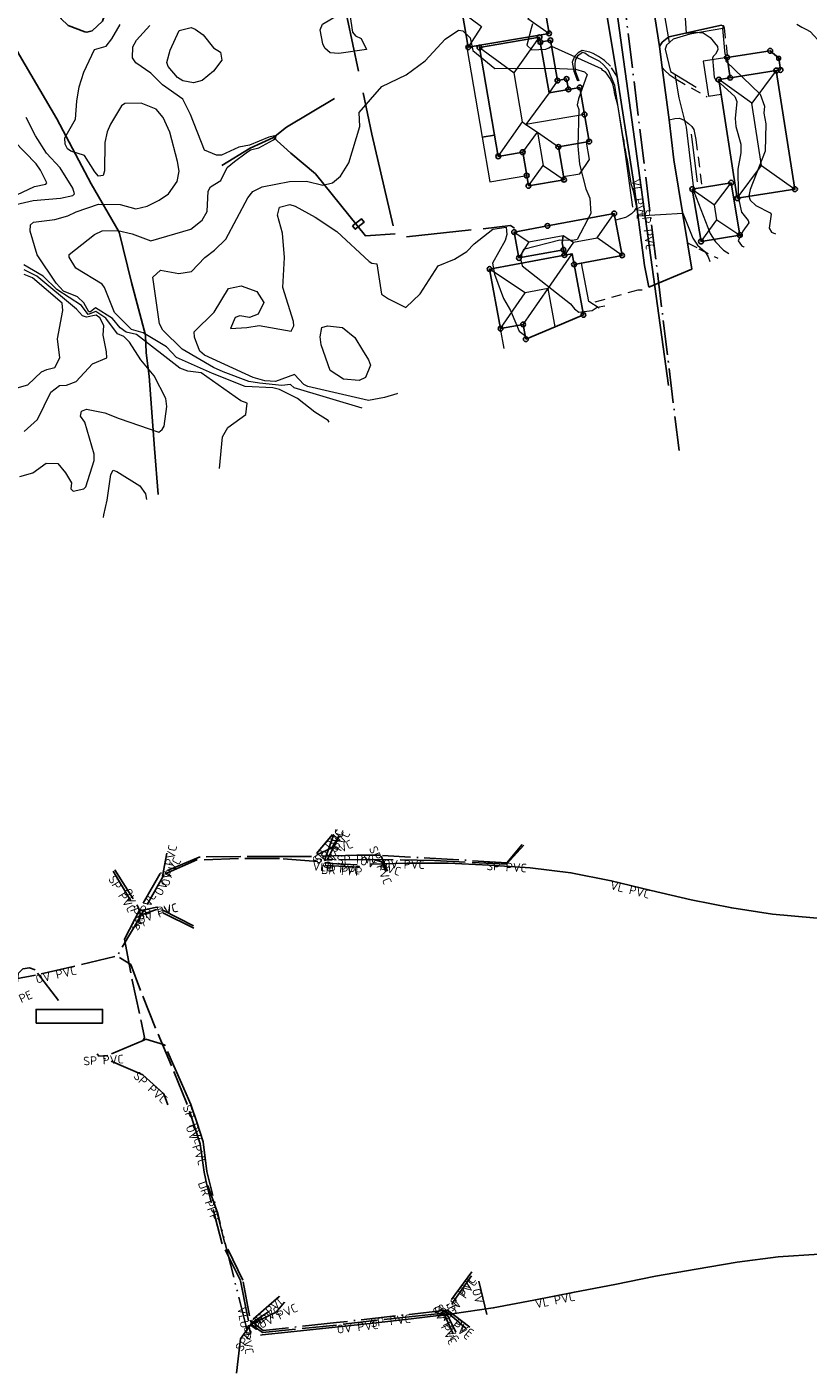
# Model space of a CAD drawing. Header units: metres. Extents: x 0 to 385757, y 0 to 6885278.
# Tile 6 of 108: x 308707 to 308821, y 6883764 to 6883959. Entities that reach past the tile are written whole.
import ezdxf

# ---------------------------------------------------------------- set-up
doc = ezdxf.new("R2010")
doc.units = ezdxf.units.M
for name, pattern in [('Drensledning', [8, 5, -0.9, 0.2, -0.8, 0.2, -0.9]), ('Overvann', [6, 5, -1]), ('Spillvann', [7, 5, -0.9, 0.2, -0.9]), ('STVEGKANT', [2.5, 1.5, -1])]:
    doc.linetypes.add(name, pattern=pattern)
for name, color, linetype in [('K--DI---', 7, 'Continuous'), ('K--DI---02003--Forsenkningskurve-FORKURVE', 8, 'STREK MED BDS208'), ('K--DI---05009--TaksprangBunn', 9, 'Continuous'), ('K--DI---05014--Takkant-HUS_PRIKK', 8, 'Continuous'), ('K--DI---09111--KantUtsnitt', 9, 'Continuous'), ('K--DI---Flateavgrensning', 9, 'Continuous'), ('K--DI---Gjerde', 9, 'Continuous'), ('K--DI---KanalGrøft', 153, 'Continuous'), ('K--DI---LednTraseseksjon-DR-Sosiinfo', 9, 'Continuous'), ('K--DI---LednTraseseksjon-OV-Sosiinfo', 9, 'Continuous'), ('K--DI---LednTraseseksjon-SP-Sosiinfo', 9, 'Continuous'), ('K--DI---LednTraseseksjon-SPP-Sosiinfo', 9, 'Continuous'), ('K--DI---LednTraseseksjon-VL-Sosiinfo', 9, 'Continuous'), ('K--DI---LednTraseseksjon-VLU-Sosiinfo', 9, 'Continuous'), ('K--DI---VegAnnenAvgrensning', 9, 'Continuous'), ('K--DI---VegFiktivGrense', 9, 'Continuous')]:
    doc.layers.add(name, color=color, linetype=linetype)
for name, color, linetype, lineweight in [('K--DI---05003--Bygningsdelelinje-HUSDIV', 8, 'Continuous', 9), ('K--DI---05061--Veranda-HUSDIV', 8, 'Continuous', 9), ('K--DI---05080--Bygningslinje-HUSDIV', 8, 'Continuous', 9), ('K--DI---05081--Taksprang-HUSDIV', 8, 'Continuous', 9), ('K--DI---06002--MurLoddrett-STMUR', 8, 'STREK MED BDS208', 9), ('K--DI---07007--AnnetVegarealAvgrensning-STVEGKANT', 252, 'STVEGKANT', 20), ('K--DI---07018--Vegdekkekant-VKANT', 250, 'Continuous', 25), ('K--DI---08000--LednTraseseksjon-Drens', 32, 'Drensledning', 25), ('K--DI---08000--LednTraseseksjon-Over vann', 7, 'Overvann', 25), ('K--DI---08000--LednTraseseksjon-Spillvann', 3, 'Spillvann', 25), ('K--DI---08000--LednTraseseksjon-SPP', 3, 'Spillvann-Pump', 25), ('K--DI---08000--LednTraseseksjon-Vann', 5, 'Continuous', 25), ('K--DI---08000--LednTraseseksjon-VLU', 5, 'Continuous', 25), ('K--DI---Høydekurve-KURVE', 8, 'Continuous', 9), ('K--DI---Høydekurve-TKURVE', 7, 'Continuous', 20), ('K--DI---Mønelinje-HUSDIV', 8, 'Continuous', 9)]:
    doc.layers.add(name, color=color, linetype=linetype, lineweight=lineweight)
doc.layers.add('K--DI---HUS_PRIKK', color=7, linetype='Continuous', true_color=0x000000)
doc.layers.add('K--DI---VA_Kum-Slamavskiller', color=7, linetype='Continuous', true_color=0x010101)
doc.styles.add('Focus CAT', font='isocpeur.ttf')
doc.linetypes.add('Spillvann-Pump', pattern='A,5,-1,[8,bds.shx,S=100,R=-90,X=-3.5,Y=0],0,-1', length=7)
doc.linetypes.add('STREK MED BDS208', pattern='A,3.5,[208,BDS.shx,S=128,R=0,X=0,Y=0]', length=3.5)

# ---------------------------------------------------------------- blocks, each defined once
blk = doc.blocks.new('BDS199')
at = {"layer": 'K--DI---'}
blk.add_circle((0, 0), 5, dxfattribs=at)

msp = doc.modelspace()

# ---------------------------------------------------------------- linework, layer by layer
at = {"layer": 'K--DI---02003--Forsenkningskurve-FORKURVE', "elevation": 13, "flags": 128}
msp.add_lwpolyline([(308718.57, 6883960.86), (308718.48, 6883961.96), (308718.12, 6883962.57), (308716.02, 6883963.24), (308714.17, 6883963.44), (308713.29, 6883962.97), (308712.24, 6883960.47), (308713.32, 6883959.41), (308715.72, 6883958.52), (308716.04, 6883958.46), (308716.81, 6883958.67), (308718.29, 6883960.07), (308718.57, 6883960.86)], dxfattribs=at)
at = {"layer": 'K--DI---05003--Bygningsdelelinje-HUSDIV', "elevation": 21.08, "flags": 128}
for points in [[(308786.7194, 6883924.7402), (308786.4294, 6883926.2902), (308785.3194, 6883926.0902)], [(308786.72, 6883924.74), (308786.43, 6883926.29), (308785.32, 6883926.09)]]:
    msp.add_lwpolyline(points, dxfattribs=at)
at = {"layer": 'K--DI---05009--TaksprangBunn', "linetype": 'Continuous', "elevation": 13.73}
msp.add_lwpolyline([(308809.39, 6883951.84), (308816.08, 6883952.89)], dxfattribs=at)
at = {"layer": 'K--DI---05009--TaksprangBunn', "linetype": 'Continuous'}
for points in [[(308781.83, 6883957.03, 17.15), (308783.1, 6883949.67, 17.36), (308785.9, 6883950.15, 17.4)], [(308785.18, 6883926.87, 17.96), (308784.99, 6883927.89, 18.44), (308785.14, 6883928.92, 18.9)], [(308785.32, 6883926.09, 18.74), (308786.43, 6883926.29, 18.74), (308786.72, 6883924.74, 17.96)]]:
    msp.add_polyline3d(points, dxfattribs=at)
at = {"layer": 'K--DI---05014--Takkant-HUS_PRIKK', "flags": 128}
for points, elevation in [([(308783.11, 6883958.29), (308771.38, 6883956.27), (308770.51, 6883961.35), (308782.23, 6883963.37), (308783.11, 6883958.29)], 17.18), ([(308781.83, 6883957.03), (308781.71, 6883957.72), (308773, 6883956.23), (308775.72, 6883940.43), (308779.27, 6883941.04)], 19.58), ([(308816.08, 6883952.89), (308816.68, 6883952.98), (308816.42, 6883954.67), (308815.18, 6883955.75), (308808.93, 6883954.78), (308809.39, 6883951.84)], 13.73), ([(308816.08, 6883952.89), (308818.78, 6883935.66), (308810.42, 6883934.35), (308807.73, 6883951.58), (308809.39, 6883951.84)], 16.37), ([(308780.11, 6883936.14), (308785.27, 6883937.03)], 19.8), ([(308809.53, 6883936.6), (308810.79, 6883929), (308805.15, 6883928.06), (308803.89, 6883935.66), (308809.53, 6883936.6)], 15.75), ([(308785.18, 6883926.87), (308778.72, 6883925.67), (308778.02, 6883929.43), (308782.87, 6883930.33), (308792.56, 6883932.13), (308793.69, 6883926.04), (308786.72, 6883924.74)], 17.96), ([(308785.32, 6883926.09), (308774.46, 6883924.07), (308776.07, 6883915.41), (308779.33, 6883916.02), (308779.73, 6883913.87)], 21.08), ([(308785.18, 6883926.87), (308785.32, 6883926.09)], 18.74), ([(308788.08, 6883917.4), (308786.72, 6883924.74)], 21.08)]:
    msp.add_lwpolyline(points, dxfattribs=dict(at, elevation=elevation))
at = {"layer": 'K--DI---05014--Takkant-HUS_PRIKK'}
for points in [[(308781.83, 6883957.03, 17.15), (308783.3, 6883957.28, 16.8), (308784.31, 6883951.44, 16.85)], [(308784.31, 6883951.44, 16.85), (308785.64, 6883951.67, 16.95), (308785.9, 6883950.15, 17.4)], [(308788.24, 6883946.51, 21.43), (308787.56, 6883950.44, 19.81), (308785.9, 6883950.15, 19.72)], [(308784.45, 6883941.8, 19.82), (308788.92, 6883942.57, 19.81), (308788.24, 6883946.51, 21.43)], [(308785.27, 6883937.03, 19.8), (308784.45, 6883941.8, 19.82)], [(308779.27, 6883941.04, 19.58), (308779.85, 6883937.64, 19.74)], [(308779.85, 6883937.64, 19.74), (308780.11, 6883936.14, 19.8)]]:
    msp.add_polyline3d(points, dxfattribs=at)
at = {"layer": 'K--DI---05061--Veranda-HUSDIV', "flags": 128}
for points, elevation in [([(308772.94, 6883956.54), (308771.16, 6883956.23), (308773.4, 6883943.21), (308775.18, 6883943.52), (308772.94, 6883956.54)], 16.27), ([(308809.39, 6883951.84), (308816.08, 6883952.89), (308816.68, 6883952.98), (308816.42, 6883954.67), (308815.18, 6883955.75), (308808.93, 6883954.78), (308809.39, 6883951.84)], 14.93), ([(308808.06, 6883949.47), (308807.73, 6883951.58), (308809.39, 6883951.84), (308808.93, 6883954.78), (308805.46, 6883954.24), (308806.25, 6883949.19), (308808.06, 6883949.47)], 14.93), ([(308779.27, 6883941.04), (308775.72, 6883940.43), (308775.18, 6883943.52), (308773.4, 6883943.21), (308774.51, 6883936.72), (308779.85, 6883937.64)], 16.67), ([(308779.27, 6883941.04), (308779.85, 6883937.64)], 16.67), ([(308787.81, 6883924.94), (308786.72, 6883924.74), (308788.09, 6883917.4)], 19.29), ([(308790.37, 6883918.36), (308788.85, 6883919.34), (308787.81, 6883924.94)], 19.29), ([(308776.6, 6883912.55), (308776.07, 6883915.41), (308779.33, 6883916.02), (308779.73, 6883913.87)], 17.07)]:
    msp.add_lwpolyline(points, dxfattribs=dict(at, elevation=elevation))
at = {"layer": 'K--DI---05061--Veranda-HUSDIV'}
msp.add_polyline3d([(308788.54, 6883942.5, 16.97), (308784.45, 6883941.8, 16.97), (308785.19, 6883937.5, 16.99), (308787.57, 6883937.91, 17), (308788.98, 6883939.96, 17.01), (308788.54, 6883942.5, 16.97)], dxfattribs=at)
at = {"layer": 'K--DI---05080--Bygningslinje-HUSDIV'}
for points in [[(308782.23, 6883963.37, 17.18), (308780.04, 6883960.47, 18.27), (308783.11, 6883958.29, 17.18)], [(308770.51, 6883961.35, 17.18), (308773.3, 6883959.31, 18.27), (308771.38, 6883956.27, 17.18)], [(308773, 6883956.23, 19.58), (308778.02, 6883952.57, 21.53), (308781.71, 6883957.72, 19.58)], [(308816.08, 6883952.89, 16.37), (308812.53, 6883948.16, 18.01), (308807.73, 6883951.58, 16.37)], [(308783.1, 6883949.67, 19.58), (308779.73, 6883945.04, 21.36)], [(308784.31, 6883951.44, 16.85), (308783.1, 6883949.67, 17.36)], [(308775.72, 6883940.43, 19.58), (308779.25, 6883945.43, 21.53)], [(308779.25, 6883945.43, 21.53), (308779.73, 6883945.04, 21.36), (308781.42, 6883943.96, 20.71), (308784.45, 6883941.8, 19.82)], [(308779.27, 6883941.04, 19.58), (308781.42, 6883943.96, 20.71)], [(308780.11, 6883936.14, 19.8), (308782.22, 6883939.1, 20.94), (308785.27, 6883937.03, 19.8)], [(308810.42, 6883934.35, 16.37), (308813.94, 6883939.11, 18.01), (308818.78, 6883935.66, 16.37)], [(308803.89, 6883935.66, 15.75), (308807.11, 6883933.4, 17.13), (308809.53, 6883936.6, 15.75)], [(308793.69, 6883926.04, 17.96), (308790.06, 6883928.6, 19.53), (308792.56, 6883932.13, 17.96)], [(308805.15, 6883928.06, 15.75), (308807.47, 6883931.23, 17.13), (308810.79, 6883929, 15.75)], [(308778.02, 6883929.43, 17.96), (308780.18, 6883928, 18.9), (308778.72, 6883925.67, 17.96)], [(308785.14, 6883928.92, 18.9), (308786.67, 6883927.97, 19.53), (308785.32, 6883926.09, 18.74)], [(308779.33, 6883916.02, 21.08), (308782.97, 6883921.25, 23.06), (308786.43, 6883926.29, 21.08)], [(308776.07, 6883915.41, 21.08), (308779.65, 6883920.63, 23.06), (308774.46, 6883924.07, 21.08)]]:
    msp.add_polyline3d(points, dxfattribs=at)
at = {"layer": 'K--DI---05081--Taksprang-HUSDIV', "flags": 128}
for points, elevation in [([(308809.39, 6883951.84), (308816.08, 6883952.89)], 16.37), ([(308786.72, 6883924.74), (308786.43, 6883926.29), (308785.32, 6883926.09)], 21.08)]:
    msp.add_lwpolyline(points, dxfattribs=dict(at, elevation=elevation))
at = {"layer": 'K--DI---05081--Taksprang-HUSDIV'}
for points in [[(308781.83, 6883957.03, 19.58), (308783.1, 6883949.67, 19.58), (308785.9, 6883950.15, 19.72)], [(308785.14, 6883928.92, 18.9), (308784.99, 6883927.89, 18.74), (308785.18, 6883926.87, 18.74)]]:
    msp.add_polyline3d(points, dxfattribs=at)
at = {"layer": 'K--DI---06002--MurLoddrett-STMUR', "elevation": 14.01, "flags": 128}
msp.add_lwpolyline([(308804.63, 6883936.75), (308803.75, 6883943.66)], dxfattribs=at)
at = {"layer": 'K--DI---06002--MurLoddrett-STMUR'}
for points in [[(308808.67, 6883955.27, 12.62), (308808.32, 6883959, 12.52), (308803.51, 6883958.19, 13.29), (308801.13, 6883957.45, 13.69), (308800.13, 6883956.58, 13.9), (308799.97, 6883956.01, 13.9), (308800.72, 6883952.76, 14.04), (308804.45, 6883950.5, 13.89)], [(308788.84, 6883955.01, 15), (308788.28, 6883955.43, 15.01), (308787.96, 6883955.51, 15.01), (308787.21, 6883954.97, 15.01), (308786.9, 6883954.38, 15), (308786.84, 6883953.77, 15), (308786.9, 6883952.86, 15), (308787.43, 6883951.41, 15.01)], [(308795.28, 6883933.04, 15.38), (308794.17, 6883940.75, 15.07), (308792.64, 6883950.71, 14.94), (308791.72, 6883952.92, 14.86), (308791.02, 6883953.72, 14.87), (308790.45, 6883954.18, 14.88), (308788.84, 6883955.01, 15)]]:
    msp.add_polyline3d(points, dxfattribs=at)
at = {"layer": 'K--DI---07007--AnnetVegarealAvgrensning-STVEGKANT'}
for points in [[(308808.11, 6883959.47, 12.04), (308808.41, 6883959.36, 11.95), (308808.51, 6883959.1, 11.89), (308808.99, 6883954.79, 11.9)], [(308789.03, 6883955.56, 14.21), (308787.92, 6883955.8, 14.41), (308787.3, 6883955.48, 14.45), (308786.81, 6883954.91, 14.45), (308786.44, 6883954.11, 14.41), (308786.71, 6883952.81, 14.42), (308787.36, 6883951.05, 14.43)], [(308793, 6883952.04, 14.07), (308792, 6883953.55, 14.01), (308791.15, 6883954.34, 14.02), (308790.26, 6883954.92, 14.14), (308789.49, 6883955.38, 14.15), (308789.03, 6883955.56, 14.21)], [(308799.53, 6883953.35, 13.95), (308799.95, 6883952.83, 13.89), (308800.53, 6883952.33, 13.89), (308801.55, 6883951.63, 13.89), (308806.04, 6883949.06, 13.75)], [(308800.51, 6883945.75, 14.29), (308801.35, 6883945.94, 14), (308802.03, 6883945.96, 13.89), (308802.73, 6883945.69, 13.82), (308803.33, 6883945.22, 13.81), (308803.8, 6883944.78, 13.78), (308804.09, 6883944.32, 13.74), (308804.41, 6883942.83, 13.64), (308805.25, 6883936.18, 13.53)], [(308795.83, 6883933.11, 14.94), (308795.44, 6883932.49, 15.13), (308795.07, 6883932.06, 15.18), (308794.65, 6883931.77, 15.2), (308794.19, 6883931.54, 15.22), (308792.73, 6883931.18, 15.23)], [(308803.2, 6883927.85, 15.29), (308804.85, 6883927.01, 15.08), (308807.57, 6883925.63, 14.85)], [(308796.61, 6883921, 15.57), (308795.99, 6883921, 15.58), (308789.74, 6883919.24, 15.69)]]:
    msp.add_polyline3d(points, dxfattribs=at)
at = {"layer": 'K--DI---07018--Vegdekkekant-VKANT'}
for points in [[(308799.14, 6883956.37, 13.81), (308799.52, 6883956.99, 13.69), (308799.98, 6883957.41, 13.6), (308800.5, 6883957.77, 13.47), (308808.11, 6883959.47, 12.04)], [(308799.53, 6883953.35, 13.95), (308799.14, 6883956.37, 13.81)], [(308793, 6883952.04, 14.07), (308795.38, 6883936.51, 14.78), (308795.83, 6883933.11, 14.94)], [(308803.2, 6883927.85, 15.29), (308801.22, 6883939.92, 14.48), (308800.51, 6883945.75, 14.29)]]:
    msp.add_polyline3d(points, dxfattribs=at)
at = {"layer": 'K--DI---08000--LednTraseseksjon-Drens'}
for points in [[(308755.61, 6883837.19, 0), (308750.48, 6883837.47, 12.33)], [(308739.31, 6883769.93, 13.95), (308735.01, 6883786.92, 13.74), (308733.58, 6883790.92, 13.46), (308733.45, 6883791.06, 13.31)]]:
    msp.add_polyline3d(points, dxfattribs=at)
at = {"layer": 'K--DI---08000--LednTraseseksjon-Over vann'}
for points in [[(308751.82, 6883841.86), (308750.51, 6883838.16)], [(308779.42, 6883840.38), (308776.93, 6883837.64), (308766.48, 6883838.16), (308757.61, 6883838.34), (308750.89, 6883838.28), (308750.51, 6883838.16)], [(308752.71, 6883841.76), (308750.89, 6883838.28)], [(308759.42, 6883836.58), (308758.82, 6883837.98), (308757.61, 6883838.34)], [(308720.1, 6883836.84), (308723.46, 6883831.41), (308723.88, 6883830.21)], [(308771.85, 6883777.87), (308768.09, 6883772.49)], [(308744.72, 6883774.06), (308743.49, 6883772.58), (308739.86, 6883770.84)], [(308771.03, 6883770.25), (308768.36, 6883772.52)]]:
    msp.add_lwpolyline(points, dxfattribs=at)
for points in [[(308749.52, 6883838.01, 0), (308743.97, 6883838.47, 11.65), (308738.03, 6883838.46, 10.87), (308731.98, 6883838.25, 9.96), (308727.22, 6883836.16, 9.53), (308724.1, 6883830.6, 9.18), (308723.7, 6883829.9, 9.15), (308720.7, 6883824.82, 8.52), (308720.6, 6883824.63, 8.78)], [(308727.65, 6883839.22, 0), (308727.01, 6883835.89, 9.69)], [(308731.54, 6883828.35, 10.76), (308726.13, 6883831.04, 9.78), (308724.03, 6883830.35, 9.24)], [(308720.09, 6883824.22, 8.45), (308714.26, 6883822.83, 7.75), (308708.57, 6883821.54, 6.71), (308681.38, 6883816.41, 0)], [(308739.46, 6883771.31, 13.98), (308739.29, 6883772.24, 13.98), (308738.32, 6883777.16, 13.9), (308735.59, 6883782.64, 13.79), (308734.06, 6883788.57, 13.53), (308733.45, 6883791.06, 13.31), (308733.03, 6883792.92, 13.1), (308732.48, 6883797.04, 12.17), (308730.53, 6883802.9, 10.59), (308728.3, 6883808.37, 9.53), (308726.01, 6883813.81, 8.95), (308723.83, 6883819.31, 8.7), (308722.41, 6883823.09, 8.63), (308720.92, 6883823.97, 8.52), (308720.74, 6883824.09, 8.77)], [(308774.07, 6883772.25, 16.36), (308772.69, 6883777.91, 16.19)], [(308742.42, 6883772.69, 0), (308739.78, 6883770.89, 13.99)], [(308768.36, 6883772.52, 0), (308768.09, 6883772.49, 0), (308767.82, 6883772.46, 15.25), (308764.13, 6883772.07, 15.13), (308758.2, 6883771.4, 14.98), (308752.27, 6883770.71, 14.72), (308746.32, 6883770.14, 14.45), (308741.51, 6883769.65, 14.06), (308739.86, 6883770.84, 0), (308739.78, 6883770.89, 13.99)], [(308769.19, 6883769.46, 0), (308767.82, 6883772.46, 15.25)]]:
    msp.add_polyline3d(points, dxfattribs=at)
at = {"layer": 'K--DI---08000--LednTraseseksjon-Spillvann'}
for points in [[(308801.98, 6883897.71), (308794.14, 6883961.93)], [(308771.87, 6883778.46), (308767.77, 6883772.83)], [(308743.93, 6883774.87), (308739.84, 6883771.32)], [(308768.34, 6883772.88), (308768.02, 6883772.83), (308767.77, 6883772.83), (308752.27, 6883771.07), (308741.6, 6883769.93), (308739.84, 6883771.32)], [(308769.58, 6883769.68), (308768.02, 6883772.83)], [(308771.59, 6883770.4), (308768.34, 6883772.88)]]:
    msp.add_lwpolyline(points, dxfattribs=at)
for points in [[(308751.69, 6883841.93, 0), (308749.37, 6883839.2, 12.06)], [(308752.65, 6883841.81, 0), (308751.59, 6883840.02, 0), (308749.4, 6883839.01, 12.09)], [(308779.21, 6883840.48, 0), (308776.97, 6883837.86, 15.14), (308758.95, 6883838.9, 12.86)], [(308748.61, 6883838.76, 12.02), (308744.29, 6883838.78, 11.73), (308738.36, 6883838.77, 10.9), (308732.32, 6883838.68, 9.98), (308726.67, 6883836.31, 9.5), (308723.7, 6883831.05, 9.17), (308721.47, 6883826.75, 8.93), (308722.6, 6883820.82, 8.77), (308723.9, 6883814.86, 8.39), (308724.4, 6883812.48, 8.26), (308724.21, 6883812.04, 8.19)], [(308758.61, 6883838.95, 12.82), (308755.21, 6883838.97, 12.62), (308749.26, 6883838.8, 12.09)], [(308759.64, 6883836.64, 0), (308758.75, 6883838.79, 12.86)], [(308719.84, 6883836.62, 0), (308723.43, 6883830.66, 9.29)], [(308731.51, 6883828.67, 10.68), (308726.17, 6883831.4, 9.83), (308723.62, 6883830.86, 9.22)], [(308711.91, 6883817.84, 7.54), (308708.51, 6883822.3, 0), (308707.72, 6883822.58, 0), (308706.74, 6883822.42, 0), (308706.05, 6883821.76, 0), (308705.93, 6883820.26, 4.48), (308705.78, 6883818.48, 3.85), (308705.4, 6883818.31, 3.52), (308701.53, 6883816.92, 2.15), (308701.32, 6883816.85, 0), (308698.87, 6883816.6, 0), (308690.45, 6883816.61, 0), (308683.76, 6883816.34, 0), (308682.14, 6883815.05, 0)], [(308724.21, 6883812.04, 8.19), (308719.05, 6883809.85, 7.59), (308717.75, 6883809.78, 7.53), (308717.53, 6883810.09, 7.68)], [(308739.61, 6883772.06, 0), (308738.67, 6883777.23, 0), (308736.01, 6883782.74, 0), (308733.45, 6883793.03, 0), (308732.89, 6883797.32, 0), (308732.01, 6883800.04, 11.33), (308731.09, 6883802.75, 10.53), (308729.74, 6883805.84, 9.89), (308727.31, 6883811.42, 9.01), (308724.57, 6883812.23, 8.23), (308724.21, 6883812.04, 8.19)], [(308727.79, 6883802.68, 0), (308727.18, 6883804.3, 10.67), (308724.16, 6883807.06, 0), (308717.75, 6883809.78, 7.53)]]:
    msp.add_polyline3d(points, dxfattribs=at)
at = {"layer": 'K--DI---08000--LednTraseseksjon-SPP'}
msp.add_lwpolyline([(308737.74, 6883763.74), (308738.33, 6883768.7), (308739.9, 6883770.96), (308739.76, 6883771.43)], dxfattribs=at)
at = {"layer": 'K--DI---08000--LednTraseseksjon-Vann'}
msp.add_lwpolyline([(308792.94, 6883961.53), (308800.43, 6883907.15)], dxfattribs=at)
for points in [[(308826.75, 6883829.13, 17.73), (308825.03, 6883829.6, 17.78), (308821.48, 6883829.85, 17.83), (308815.52, 6883830.37, 17.75), (308809.61, 6883831.29, 17.68), (308803.74, 6883832.44, 17.44), (308797.91, 6883833.82, 17.14), (308792.12, 6883835.24, 16.63), (308786.28, 6883836.39, 16.04), (308780.36, 6883837.13, 15.49), (308774.41, 6883837.51, 15.05), (308768.45, 6883837.81, 14.36), (308762.53, 6883837.81, 13.43), (308757.2, 6883837.62, 12.99)], [(308741.21, 6883769.24, 14.2), (308741.46, 6883769.28, 14.23), (308745.21, 6883769.68, 14.48), (308751.16, 6883770.33, 14.85), (308757.13, 6883770.96, 15.08), (308763.09, 6883771.63, 15.28), (308769.06, 6883772.36, 15.43), (308775, 6883773.2, 15.6), (308780.89, 6883774.34, 15.88), (308786.78, 6883775.5, 16.13), (308792.65, 6883776.61, 16.37), (308798.54, 6883777.8, 16.61), (308804.47, 6883778.83, 16.8), (308810.38, 6883779.83, 16.92), (308816.33, 6883780.61, 17), (308822.32, 6883781.02, 17.05), (308828.29, 6883781.23, 17.01), (308829.33, 6883781.13, 0)]]:
    msp.add_polyline3d(points, dxfattribs=at)
at = {"layer": 'K--DI---08000--LednTraseseksjon-VLU'}
msp.add_lwpolyline([(308739.78, 6883769.37), (308739.55, 6883770.69)], dxfattribs=at)
msp.add_polyline3d([(308755.26, 6883837.54, 12.9), (308752.3, 6883837.69, 12.61), (308750.61, 6883837.84, 12.36)], dxfattribs=at)
at = {"layer": 'K--DI---09111--KantUtsnitt', "linetype": 'Continuous'}
for points in [[(308797.6, 6883921.42), (308803.84, 6883924.06)], [(308779.73, 6883913.87), (308784, 6883915.68), (308788.09, 6883917.4)]]:
    msp.add_lwpolyline(points, dxfattribs=at)
for points in [[(308790.94, 6883964.2, 14.09), (308793, 6883952.04, 14.07)], [(308799.14, 6883956.37, 13.81), (308797.79, 6883965.08, 13.88)], [(308799.14, 6883956.37, 13.81), (308799.52, 6883956.99, 13.69), (308799.98, 6883957.41, 13.6), (308800.5, 6883957.77, 13.47), (308808.11, 6883959.47, 12.04)], [(308799.53, 6883953.35, 13.95), (308799.14, 6883956.37, 13.81)], [(308793, 6883952.04, 14.07), (308795.38, 6883936.51, 14.78), (308795.83, 6883933.11, 14.94)], [(308800.51, 6883945.75, 14.29), (308799.53, 6883953.35, 13.95)], [(308803.2, 6883927.85, 15.29), (308801.22, 6883939.92, 14.48), (308800.51, 6883945.75, 14.29)], [(308795.83, 6883933.11, 14.94), (308796.96, 6883924.58, 15.34), (308797.6, 6883921.42, 15.52)], [(308803.84, 6883924.06, 15.51), (308803.2, 6883927.85, 15.29)]]:
    msp.add_polyline3d(points, dxfattribs=at)
at = {"layer": 'K--DI---Flateavgrensning', "linetype": 'Continuous'}
msp.add_polyline3d([(308754.58, 6883930.33, 16.59), (308754.98, 6883929.85, 16.59), (308756.28, 6883930.89, 16.56), (308755.88, 6883931.38, 16.56), (308754.58, 6883930.33, 16.59)], dxfattribs=at)
at = {"layer": 'K--DI---Gjerde', "linetype": 'Continuous'}
for points in [[(308726.35, 6883891.33, 15.82), (308725.83, 6883898.01, 15.07), (308725.06, 6883908.49, 14.96), (308724.65, 6883911.9, 15.25), (308724.55, 6883914.48, 17.28), (308722.48, 6883922.12, 17.44), (308720.7, 6883929.4, 17.04), (308716.67, 6883936.43, 15.93), (308711.67, 6883945.87, 15.72), (308706.23, 6883955.12, 15.33), (308700.69, 6883965.28, 14.66), (308695.25, 6883971.8, 14.64), (308688.37, 6883979.38, 14.5), (308683.69, 6883984.51, 14.06)], [(308753.82, 6883960.54, 16.41), (308755.46, 6883952.78, 16.5)], [(308756.12, 6883949.66, 16.54), (308757.4, 6883943.64, 16.61), (308760.5, 6883930.34, 17.08)], [(308773.53, 6883929.9, 17.7), (308777.48, 6883930.4, 17.62), (308778.06, 6883929.98, 17.62)], [(308762.39, 6883928.76, 17.46), (308771.78, 6883929.76, 17.71)]]:
    msp.add_polyline3d(points, dxfattribs=at)
at = {"layer": 'K--DI---Høydekurve-KURVE', "flags": 128}
for points, elevation in [([(308797.94, 6883971.88), (308800.55, 6883956.94)], 14), ([(308735.26, 6883895.09), (308735.71, 6883899.68), (308736.46, 6883901.04), (308739.1, 6883902.94), (308739.29, 6883904.59), (308738.36, 6883904.93), (308732.63, 6883908.99), (308730.69, 6883909.24), (308729.52, 6883909.67), (308723.21, 6883914.55), (308721.75, 6883914.92), (308720.87, 6883915.55), (308719.74, 6883916.88), (308717.3, 6883918.41), (308716.56, 6883917.83), (308716.29, 6883917.86), (308715.57, 6883919.15), (308714.67, 6883920.01), (308712.64, 6883920.86), (308711.58, 6883922.02), (308708.8, 6883926.14), (308707.81, 6883929.56), (308707.83, 6883930.48), (308708.26, 6883930.87), (308711.37, 6883931.27), (308713.25, 6883931.79), (308714.47, 6883932.38), (308717.73, 6883933.47), (308720.84, 6883933.46), (308723.12, 6883932.8), (308724.78, 6883933.2), (308726.5, 6883934.05), (308727.86, 6883934.97), (308729.15, 6883936.77), (308729.42, 6883938.27), (308729.2, 6883939.69), (308728.07, 6883943.95), (308727.09, 6883946.05), (308726.06, 6883947.27), (308723.93, 6883948.14), (308721.55, 6883948.11), (308721.07, 6883947.77), (308719.46, 6883945.11), (308718.97, 6883943.97), (308718.65, 6883942.43), (308718.59, 6883938.31), (308718.38, 6883937.66), (308717.73, 6883937.57), (308717.19, 6883938.17), (308715.67, 6883940.57), (308713.72, 6883941.2), (308713.23, 6883941.51), (308712.86, 6883942.19), (308712.85, 6883943.11), (308714.37, 6883945.81), (308714.55, 6883948.46), (308714.9, 6883950.54), (308715.58, 6883952.65), (308717.13, 6883955.94), (308718.84, 6883956.43), (308719.67, 6883957.5), (308720.86, 6883959.59)], 14), ([(308752.59, 6883955.37), (308751.32, 6883955.48), (308750.55, 6883956.13), (308750.25, 6883956.76), (308749.88, 6883958.79), (308750.22, 6883959.61), (308752.34, 6883960.89), (308753.15, 6883961.18), (308754.21, 6883961.04), (308754.59, 6883958.48), (308755.02, 6883957.94), (308755.85, 6883957.52), (308756.61, 6883955.97), (308752.59, 6883955.37)], 16), ([(308802.83, 6883960.52), (308802.98, 6883958.33), (308803.27, 6883958.35), (308803.38, 6883958.36), (308803.93, 6883958.42), (308804.41, 6883958.45), (308805.48, 6883958.38), (308806.47, 6883957.69), (308807.55, 6883956.37), (308807.61, 6883955.91), (308807.26, 6883955.28), (308806.91, 6883954.93), (308806.8, 6883954.7), (308806.98, 6883953.03), (308807.04, 6883951.94), (308807.3, 6883951.43), (308807.98, 6883951.02), (308810.07, 6883949.13), (308810.34, 6883948.39), (308810.1, 6883945.91), (308810.18, 6883944.78), (308810.91, 6883942.22), (308810.91, 6883940.93), (308810.51, 6883938.55), (308810.53, 6883935.06), (308810.6, 6883934.3), (308811.04, 6883932.32), (308811.97, 6883931.13), (308812.11, 6883930.79), (308811.22, 6883929.56), (308810.52, 6883928.18), (308811.02, 6883927.5), (308811.19, 6883927.4), (308811.36, 6883927.28), (308811.4, 6883927.25)], 13), ([(308808.31, 6883959.5), (308808.32, 6883959)], 12), ([(308819.08, 6883959.64), (308819.77, 6883959.17), (308820.36, 6883958.91), (308821, 6883958.55), (308821.55, 6883957.91), (308822.64, 6883956.75), (308823.83, 6883955.93), (308824.13, 6883955.55), (308824.41, 6883954.87), (308825.5, 6883952.35), (308826.76, 6883951.29), (308827.89, 6883950), (308828.26, 6883949), (308828.86, 6883947.6), (308830, 6883946.85), (308832.23, 6883945.66), (308833.61, 6883944.8), (308835.3, 6883944.07), (308837.77, 6883943.06), (308838.91, 6883942.26), (308840.73, 6883941.28), (308841.94, 6883940.72), (308842.43, 6883940.36)], 11), ([(308755.99, 6883903.84), (308746.09, 6883906.81), (308745.56, 6883907.29), (308744.31, 6883907.15), (308741.09, 6883907.47), (308739.55, 6883907.73), (308735.82, 6883909.14), (308734.4, 6883909.77), (308729.86, 6883912.44), (308727.04, 6883915.21), (308726.58, 6883916.09), (308725.61, 6883922.89), (308726.71, 6883923.91), (308729.37, 6883923.42), (308731.19, 6883923.7), (308733.15, 6883925.76), (308734.56, 6883926.8), (308736.19, 6883928.4), (308739.39, 6883934.4), (308740.12, 6883935.31), (308741.45, 6883936), (308745.41, 6883936.77), (308747.88, 6883936.81), (308750.27, 6883936.26), (308751.69, 6883936.6), (308752.84, 6883937.53), (308754.03, 6883939.51), (308755.63, 6883944.76), (308755.54, 6883946.82), (308758.85, 6883950.55), (308762.38, 6883952.25), (308765.14, 6883954.28), (308768.04, 6883957.43), (308769.97, 6883958.77), (308770.58, 6883958.65), (308771.67, 6883957.66), (308772.05, 6883955.82), (308775.25, 6883953.17), (308783.47, 6883953.23), (308786.93, 6883953.11), (308788.26, 6883952.69), (308788.62, 6883952.3), (308787.36, 6883948.76), (308787.16, 6883947.89), (308787.42, 6883947.25), (308787.26, 6883941.92), (308787.5, 6883939.28), (308788.46, 6883935.72), (308789.03, 6883934.35), (308789.14, 6883932.11), (308787.2, 6883928.37), (308786.56, 6883928.19), (308784.67, 6883928.28), (308779.39, 6883926.89), (308779.15, 6883926.38), (308779.01, 6883925.33), (308779.21, 6883924.54), (308786.2, 6883918.99), (308786.77, 6883918.29), (308787.41, 6883917.81), (308789.34, 6883918.06), (308790.09, 6883918.54), (308791.17, 6883918.7)], 16), ([(308728.12, 6883955.86), (308729.42, 6883958.69), (308731.15, 6883959.14), (308731.73, 6883958.92), (308732.88, 6883958.06), (308734.38, 6883956.2), (308735.42, 6883955.54), (308735.59, 6883954.4), (308734.41, 6883952.79), (308732.77, 6883951.44), (308731.49, 6883951.1), (308729.95, 6883951.38), (308729.18, 6883951.89), (308727.82, 6883953.5), (308727.65, 6883954.08), (308728.12, 6883955.86)], 16), ([(308808.67, 6883955.27), (308808.82, 6883954.77), (308808.75, 6883954.23), (308813.72, 6883949.48), (308814.37, 6883947.74), (308814.28, 6883946.71), (308814.58, 6883945.14), (308814.44, 6883941.16), (308812.26, 6883935.64), (308812.11, 6883934.63), (308812.28, 6883934.05), (308813.13, 6883933.31), (308815.18, 6883932.22), (308815.34, 6883932.01), (308815.04, 6883930), (308815.38, 6883929.4), (308815.94, 6883929.16)], 12), ([(308801.34, 6883952.38), (308801.94, 6883948.93), (308803.02, 6883944.68), (308804.11, 6883935.32), (308806.5, 6883929.25), (308807.24, 6883928.04), (308808.4, 6883926.81), (308809.18, 6883926.31)], 14), ([(308704.45, 6883933.13), (308708.25, 6883934.01), (308712.2, 6883934.35), (308713.98, 6883934.75), (308714.21, 6883935), (308713.98, 6883935.82), (308712.14, 6883938.75), (308710.19, 6883940.9), (308708.56, 6883943.41), (308707.23, 6883946.07)], 13), ([(308705.85, 6883934.83), (308708.44, 6883936.07), (308710.08, 6883936.38), (308710.24, 6883936.6), (308709.32, 6883938.43), (308708.68, 6883939.36), (308705.45, 6883942.67)], 12), ([(308731.98, 6883913.25), (308731.67, 6883914.17), (308731.62, 6883914.96), (308734.5, 6883917.79), (308736.58, 6883921.23), (308738.43, 6883921.64), (308740.69, 6883920.82), (308741.73, 6883919.21), (308740.88, 6883917.51), (308739.63, 6883917.03), (308738.23, 6883917.26), (308737.53, 6883917.04), (308736.87, 6883915.42), (308739.26, 6883915.57), (308741.05, 6883915.88), (308745.67, 6883915.03), (308746.05, 6883915.8), (308746.02, 6883916.46), (308744.45, 6883921.39), (308744.72, 6883925.76), (308744.44, 6883929.28), (308743.71, 6883931.91), (308744, 6883933.03), (308745.47, 6883933.43), (308746.26, 6883933.18), (308749.16, 6883931.6), (308752.32, 6883929.51), (308757, 6883925.15), (308757.39, 6883924.93), (308758.12, 6883924.83), (308758.8, 6883920.44), (308759.82, 6883919.74), (308762.3, 6883918.46), (308764.4, 6883920.46), (308767.03, 6883924.53), (308769.38, 6883925.5), (308771.19, 6883926.6), (308772.22, 6883927.71), (308774.93, 6883929.86), (308776.86, 6883930.17), (308776.99, 6883929.09), (308776.71, 6883928.2), (308774.88, 6883924.93), (308775.17, 6883923.32), (308776.47, 6883919.77), (308777.52, 6883918.03), (308778.78, 6883915.02), (308780.11, 6883914.03)], 17), ([(308706.28, 6883893.92), (308708.18, 6883894.45), (308710.12, 6883895.87), (308711.83, 6883895.83), (308712.94, 6883894.49), (308713.78, 6883893.01), (308713.69, 6883892.16), (308714.04, 6883891.82), (308715.59, 6883892.17), (308715.86, 6883892.42), (308717.1, 6883896.26), (308717.09, 6883897.19), (308715.71, 6883901.84), (308715.1, 6883902.72), (308715.27, 6883903.45), (308715.98, 6883903.74), (308718.63, 6883903.2), (308720.69, 6883902.35), (308726.45, 6883900.36), (308726.96, 6883900.74), (308727.25, 6883901.27), (308727.63, 6883904.1), (308727.48, 6883905.27), (308725.79, 6883908.58), (308723.85, 6883910.9), (308722.19, 6883913.47), (308721.4, 6883914.27), (308720.45, 6883914.65), (308718.76, 6883916.93), (308717.33, 6883917.89), (308716.22, 6883917.46), (308715.26, 6883918.77), (308711.67, 6883921.1), (308709.7, 6883923.03), (308706.87, 6883924.67)], 13), ([(308704.89, 6883906.52), (308707.46, 6883907.27), (308709.43, 6883909.12), (308710.2, 6883909.49), (308711.38, 6883909.76), (308712.09, 6883911.16), (308711.75, 6883913.95), (308712.55, 6883918.03), (308712.46, 6883919.1), (308708.13, 6883922.81), (308706.95, 6883923.27)], 11), ([(308706.94, 6883900.46), (308708.84, 6883902.2), (308710.8, 6883906.17), (308712.07, 6883907.13), (308713.05, 6883907.2), (308714.46, 6883907.73), (308716.85, 6883910.32), (308718.91, 6883911.17), (308718.87, 6883912.04), (308718.37, 6883914.44), (308718.51, 6883915.88), (308717.92, 6883916.98), (308717.37, 6883917.36), (308715.99, 6883917.08), (308715.37, 6883917.28), (308714.53, 6883918.24), (308708.75, 6883923.04), (308706.91, 6883923.97)], 12), ([(308756.02, 6883912.27), (308756.88, 6883910.9), (308757.19, 6883910.11), (308756.47, 6883908.31), (308755.56, 6883907.89), (308753.25, 6883908.07), (308751.33, 6883909.35), (308750.03, 6883913.06), (308749.86, 6883914.21), (308750.13, 6883915.56), (308750.95, 6883915.82), (308753.14, 6883915.6), (308754.93, 6883914.11), (308756.02, 6883912.27)], 18), ([(308761.11, 6883906.01), (308761, 6883905.96), (308759.24, 6883905.39), (308756.9, 6883904.99), (308748.09, 6883907.03), (308747.53, 6883907.29), (308746.16, 6883908.74), (308743.42, 6883907.73), (308741.85, 6883907.85), (308740.17, 6883908.31), (308733.08, 6883911.56), (308732.43, 6883912.13), (308731.98, 6883913.25)], 17), ([(308718.45, 6883887.99), (308718.47, 6883888.35), (308718.98, 6883890.5), (308719.5, 6883894.22), (308719.85, 6883894.87), (308720.39, 6883894.68), (308723.72, 6883892.56), (308724.52, 6883891.43), (308724.66, 6883890.61)], 14)]:
    msp.add_lwpolyline(points, dxfattribs=dict(at, elevation=elevation))
at = {"layer": 'K--DI---Høydekurve-TKURVE', "elevation": 15, "flags": 128}
for points in [[(308751.19, 6883901.81), (308751.02, 6883902.08), (308749.12, 6883903.29), (308746.59, 6883905.26), (308743.99, 6883906.55), (308743, 6883906.81), (308739.01, 6883907.02), (308734.25, 6883908.9), (308729.03, 6883911.21), (308727.57, 6883912.78), (308724.19, 6883914.82), (308722.48, 6883915.28), (308720.03, 6883917.75), (308718.59, 6883921.37), (308718.23, 6883921.88), (308714.43, 6883924.18), (308713.44, 6883925.8), (308713.48, 6883926.16), (308717.12, 6883929.06), (308718.26, 6883929.61), (308720.52, 6883929.64), (308722.58, 6883929.17), (308725.3, 6883928.14), (308731.11, 6883929.85), (308732.75, 6883931.15), (308733.46, 6883932.44), (308733.65, 6883935.39), (308733.99, 6883935.98), (308735.48, 6883936.91), (308736.4, 6883938.8), (308737.47, 6883939.66), (308739.14, 6883940.96), (308739.76, 6883941.36), (308741, 6883941.68), (308743.09, 6883942.82), (308743.45, 6883943.08), (308743.51, 6883943.48), (308742.44, 6883943.22), (308739.63, 6883942.07), (308738.1, 6883941.77), (308735.56, 6883940.6), (308734.86, 6883940.59), (308733.1, 6883941.32), (308731.05, 6883946.51), (308729.97, 6883948.73), (308727, 6883950.81), (308725.3, 6883952.5), (308723.12, 6883954.02), (308722.66, 6883954.74), (308722.71, 6883956.31), (308723.25, 6883957.29), (308725.14, 6883959.41)], [(308780.69, 6883959.69), (308780.5, 6883959.01), (308779.88, 6883956.59), (308780.61, 6883955.89), (308782.63, 6883955.99), (308783.05, 6883956.2), (308783.46, 6883956.44), (308790.65, 6883953.19), (308790.82, 6883952.95), (308790.99, 6883952.92), (308791.23, 6883952.68), (308791.59, 6883952.21), (308792.03, 6883951.58), (308792.3, 6883950.95), (308792.51, 6883950.08), (308792.55, 6883949.72), (308792.74, 6883948.86), (308792.82, 6883948.62), (308793.01, 6883947.9), (308793.18, 6883947.06), (308793.34, 6883946.18), (308793.47, 6883945.29), (308793.62, 6883944.4), (308793.63, 6883944.37), (308793.77, 6883943.51), (308793.78, 6883943.46), (308793.93, 6883942.63), (308793.93, 6883942.54), (308793.94, 6883942.45), (308794.06, 6883941.73), (308794.08, 6883941.64), (308794.24, 6883940.83), (308794.26, 6883940.7), (308794.41, 6883939.92), (308794.98, 6883936.48), (308795.31, 6883935.4), (308796.01, 6883931.78), (308802.49, 6883932.18), (308803.96, 6883928.57), (308804.62, 6883927.54), (308805.73, 6883926.56), (308806.19, 6883925.84), (308806.42, 6883925.14)]]:
    msp.add_lwpolyline(points, dxfattribs=at)
at = {"layer": 'K--DI---KanalGrøft', "linetype": 'Continuous'}
for points in [[(308751.94, 6883948.85, 15.5), (308744.98, 6883944.67, 15.19), (308743.12, 6883943.17, 14.95)], [(308743.12, 6883943.17, 14.95), (308739.71, 6883941.61, 14.88), (308735.59, 6883939.12, 14.79)], [(308760.79, 6883929.17, 16.43), (308756.46, 6883928.91, 16.15), (308749.19, 6883937.91, 15.21), (308745.61, 6883940.88, 14.96), (308743.12, 6883943.17, 14.95)]]:
    msp.add_polyline3d(points, dxfattribs=at)
at = {"layer": 'K--DI---Mønelinje-HUSDIV', "flags": 128}
for points, elevation in [([(308779.25, 6883945.43), (308778.02, 6883952.57)], 21.53), ([(308813.94, 6883939.11), (308812.53, 6883948.16)], 18.01), ([(308807.47, 6883931.23), (308807.11, 6883933.4)], 17.13), ([(308780.18, 6883928), (308785.14, 6883928.92)], 18.9), ([(308786.67, 6883927.97), (308790.06, 6883928.6)], 19.53), ([(308782.97, 6883921.25), (308779.65, 6883920.63)], 23.06), ([(308784, 6883915.68), (308782.97, 6883921.25)], 23.06)]:
    msp.add_lwpolyline(points, dxfattribs=dict(at, elevation=elevation))
at = {"layer": 'K--DI---Mønelinje-HUSDIV'}
for points in [[(308788.24, 6883946.51, 21.43), (308779.73, 6883945.04, 21.36)], [(308781.42, 6883943.96, 20.71), (308782.22, 6883939.1, 20.94)]]:
    msp.add_polyline3d(points, dxfattribs=at)
at = {"layer": 'K--DI---VA_Kum-Slamavskiller'}
msp.add_polyline3d([(308708.66, 6883814.56, 0), (308708.66, 6883816.56, 0), (308718.3, 6883816.56, 0), (308718.3, 6883814.56, 0), (308708.66, 6883814.56, 0)], dxfattribs=at)
at = {"layer": 'K--DI---VegAnnenAvgrensning', "linetype": 'Continuous'}
for points in [[(308790.94, 6883964.2, 14.09), (308793, 6883952.04, 14.07)], [(308800.51, 6883945.75, 14.29), (308799.53, 6883953.35, 13.95)], [(308795.83, 6883933.11, 14.94), (308796.96, 6883924.58, 15.34), (308797.6, 6883921.42, 15.52)], [(308803.84, 6883924.06, 15.51), (308803.2, 6883927.85, 15.29)]]:
    msp.add_polyline3d(points, dxfattribs=at)
at = {"layer": 'K--DI---VegFiktivGrense', "linetype": 'Continuous'}
msp.add_polyline3d([(308799.14, 6883956.37, 13.81), (308797.79, 6883965.08, 13.88)], dxfattribs=at)

# ---------------------------------------------------------------- block references
at = {"layer": 'K--DI---HUS_PRIKK', "linetype": 'Continuous'}
for p, xscale, yscale, rotation in [((308781.71, 6883957.72, 19.58), 0.06930608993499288, 0.06930608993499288, 189.7074933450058), ((308781.83, 6883957.03, 17.15), 0.06935381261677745, 0.06935381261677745, 9.651833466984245), ((308781.83, 6883957.03, 19.58), 0.06917106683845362, 0.06917106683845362, 99.86580695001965), ((308783.11, 6883958.29, 17.18), 0.06925183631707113, 0.06925183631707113, 189.7709567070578), ((308783.11, 6883958.29, 17.18), 0.06925183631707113, 0.06925183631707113, 189.7709567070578), ((308783.3, 6883957.28, 16.8), 0.06921686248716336, 0.06921686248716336, 279.8119731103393), ((308771.38, 6883956.27, 17.18), 0.06929693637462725, 0.06929693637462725, 99.718186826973), ((308773, 6883956.23, 19.58), 0.06925450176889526, 0.06925450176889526, 279.7678341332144), ((308815.18, 6883955.75, 13.73), 0.07008115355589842, 0.07008115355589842, 188.821922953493), ((308808.93, 6883954.78, 13.73), 0.07001808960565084, 0.07001808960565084, 278.8925487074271), ((308816.42, 6883954.67, 13.73), 0.0567029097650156, 0.0567029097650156, 138.9451862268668), ((308784.31, 6883951.44, 16.85), 0.06921686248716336, 0.06921686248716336, 279.8119731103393), ((308784.31, 6883951.44, 16.85), 0.06921747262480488, 0.06921747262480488, 9.811256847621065), ((308785.64, 6883951.67, 16.95), 0.0693068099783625, 0.0693068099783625, 279.7066524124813), ((308807.73, 6883951.58, 16.37), 0.07000991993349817, 0.07000991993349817, 8.901716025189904), ((308809.39, 6883951.84, 13.73), 0.07001808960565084, 0.07001808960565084, 278.8925487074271), ((308809.39, 6883951.84, 16.37), 0.07000991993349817, 0.07000991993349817, 8.901716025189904), ((308816.08, 6883952.89, 13.73), 0.07034347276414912, 0.07034347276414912, 8.530765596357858), ((308816.08, 6883952.89, 16.37), 0.07000608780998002, 0.07000608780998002, 278.9060175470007), ((308816.68, 6883952.98, 13.73), 0.07014904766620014, 0.07014904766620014, 98.74616226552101), ((308785.9, 6883950.15, 17.4), 0.0693068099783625, 0.0693068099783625, 279.7066524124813), ((308785.9, 6883950.15, 19.72), 0.06913398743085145, 0.06913398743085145, 189.909499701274), ((308787.56, 6883950.44, 19.81), 0.06913398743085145, 0.06913398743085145, 189.909499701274), ((308788.24, 6883946.51, 21.43), 0.06923375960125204, 0.06923375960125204, 99.79214624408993), ((308788.24, 6883946.51, 21.43), 0.0692129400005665, 0.0692129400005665, 99.81657848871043), ((308784.45, 6883941.8, 19.82), 0.06926610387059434, 0.06926610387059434, 99.75424790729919), ((308784.45, 6883941.8, 19.82), 0.06924939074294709, 0.06924939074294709, 9.773822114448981), ((308788.92, 6883942.57, 19.81), 0.06923375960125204, 0.06923375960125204, 99.79214624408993), ((308775.72, 6883940.43, 19.58), 0.06926975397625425, 0.06926975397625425, 9.749975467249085), ((308779.27, 6883941.04, 19.58), 0.06932896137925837, 0.06932896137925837, 279.6807988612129), ((308779.27, 6883941.04, 19.58), 0.06926975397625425, 0.06926975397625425, 9.749975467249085), ((308779.85, 6883937.64, 19.74), 0.06932896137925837, 0.06932896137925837, 279.6807988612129), ((308779.85, 6883937.64, 19.74), 0.0691984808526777, 0.0691984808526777, 279.833563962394), ((308780.11, 6883936.14, 19.8), 0.0691984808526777, 0.0691984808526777, 279.833563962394), ((308780.11, 6883936.14, 19.8), 0.06923889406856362, 0.06923889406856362, 9.786125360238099), ((308785.27, 6883937.03, 19.8), 0.06926610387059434, 0.06926610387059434, 99.75424790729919), ((308785.27, 6883937.03, 19.8), 0.06923889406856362, 0.06923889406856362, 9.786125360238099), ((308803.89, 6883935.66, 15.75), 0.06951728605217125, 0.06951728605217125, 9.462322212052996), ((308809.53, 6883936.6, 15.75), 0.06955972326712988, 0.06955972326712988, 279.4134141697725), ((308809.53, 6883936.6, 15.75), 0.06955972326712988, 0.06955972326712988, 279.4134141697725), ((308818.78, 6883935.66, 16.37), 0.07000632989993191, 0.07000632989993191, 188.9057457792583), ((308810.42, 6883934.35, 16.37), 0.07003502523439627, 0.07003502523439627, 98.87355817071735), ((308792.56, 6883932.13, 17.96), 0.06863101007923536, 0.06863101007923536, 280.5116895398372), ((308782.87, 6883930.33, 17.96), 0.068621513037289, 0.068621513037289, 10.52323389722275), ((308778.02, 6883929.43, 17.96), 0.06863023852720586, 0.06863023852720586, 10.51262717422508), ((308805.15, 6883928.06, 15.75), 0.06955972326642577, 0.06955972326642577, 99.41341417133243), ((308810.79, 6883929, 15.75), 0.06951728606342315, 0.06951728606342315, 189.4623222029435), ((308785.18, 6883926.87, 17.96), 0.068621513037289, 0.068621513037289, 190.5232338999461), ((308785.18, 6883926.87, 18.74), 0.06890995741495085, 0.06890995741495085, 280.1755108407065), ((308785.32, 6883926.09, 18.74), 0.06890995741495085, 0.06890995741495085, 280.1755108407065), ((308785.32, 6883926.09, 21.08), 0.06861034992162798, 0.06861034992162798, 190.5368119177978), ((308793.69, 6883926.04, 17.96), 0.06858715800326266, 0.06858715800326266, 190.5650500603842), ((308774.46, 6883924.07, 21.08), 0.06861451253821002, 0.06861451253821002, 280.5317477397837), ((308778.72, 6883925.67, 17.96), 0.06860277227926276, 0.06860277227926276, 100.5460340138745), ((308786.72, 6883924.74, 17.96), 0.06858715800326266, 0.06858715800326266, 190.5650500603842), ((308786.72, 6883924.74, 21.08), 0.06864304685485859, 0.06864304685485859, 100.4970673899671), ((308779.33, 6883916.02, 21.08), 0.06860840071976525, 0.06860840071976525, 280.5391837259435), ((308788.08, 6883917.4, 21.08), 0.06864304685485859, 0.06864304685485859, 100.4970673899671), ((308776.07, 6883915.41, 21.08), 0.06855978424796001, 0.06855978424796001, 10.5984306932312), ((308779.73, 6883913.87, 21.08), 0.06860840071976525, 0.06860840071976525, 280.5391837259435)]:
    msp.add_blockref('BDS199', p, dxfattribs=dict(at, xscale=xscale, yscale=yscale, rotation=rotation))

# ---------------------------------------------------------------- texts
at = {"layer": 'K--DI---LednTraseseksjon-DR-Sosiinfo', "linetype": 'Continuous', "char_height": 1.25, "attachment_point": 2, "style": 'Focus CAT'}
for insert, rotation in [((308753.045, 6883837.33, 6.165), 356.875845), ((308734.295, 6883788.92, 13.6), 289.67197)]:
    msp.add_mtext('DR PPP', dxfattribs=dict(at, insert=insert, rotation=rotation))
at = {"layer": 'K--DI---LednTraseseksjon-OV-Sosiinfo', "linetype": 'Continuous', "char_height": 1.25, "attachment_point": 2, "style": 'Focus CAT'}
for s, insert, rotation in [('OV PVC', (308751.165, 6883840.01), 70.503285), ('OV PVC', (308751.8, 6883840.02), 62.39095), ('OV PVC', (308727.33, 6883837.555, 4.845), 79.120855), ('OV PVC', (308727.22, 6883836.16, 9.53), 60.700991), ('OV PVC', (308758.82, 6883837.98), 343.431171), ('OV PVC', (308762.045, 6883838.25), 358.837449), ('OV PVC', (308723.46, 6883831.41), 289.290046), ('OV PVC', (308726.13, 6883831.04, 9.78), 18.189046), ('OV PVC', (308711.415, 6883822.185, 7.23), 12.773797), ('OV PVC', (308732.48, 6883797.04, 12.17), 288.405612), ('OV PVC', (308769.97, 6883775.18), 55.050887), ('OV', (308773.38, 6883775.08, 16.275), 283.7023), ('OV PVC', (308743.49, 6883772.58), 25.61021), ('OV PVC', (308741.1, 6883771.79, 6.995), 34.286877), ('OV PVC', (308768.505, 6883770.96, 7.625), 294.5446), ('OV PVC', (308769.695, 6883771.385), 319.629235), ('OV PVC', (308755.235, 6883771.055, 14.85), 6.636949)]:
    msp.add_mtext(s, dxfattribs=dict(at, insert=insert, rotation=rotation))
at = {"layer": 'K--DI---LednTraseseksjon-SP-Sosiinfo', "linetype": 'Continuous', "char_height": 1.25, "attachment_point": 2, "style": 'Focus CAT'}
for s, insert, rotation in [('SP PVC', (308798.06, 6883929.82), 276.960247), ('SP PVC', (308750.53, 6883840.565, 6.03), 49.641556), ('SP PVC', (308751.59, 6883840.02), 24.758548), ('SP PVC', (308759.195, 6883837.715, 6.43), 292.48728), ('SP PVC', (308755.21, 6883838.97, 12.62), 1.636577), ('SP PVC', (308776.97, 6883837.86, 15.14), 356.696915), ('SP PVC', (308721.635, 6883833.64, 4.645), 301.062615), ('SP PVC', (308723.7, 6883831.05, 9.17), 62.588535), ('SP PVC', (308726.17, 6883831.4, 9.83), 11.956584), ('SP PE', (308705.59, 6883818.395, 3.685), 24.102234), ('SP PVC', (308718.4, 6883809.815, 7.56), 3.082181), ('SP PVC', (308725.67, 6883805.68, 5.335), 317.575583), ('SP PVC', (308732.01, 6883800.04, 11.33), 288.751497), ('SP PVC', (308769.82, 6883775.645), 53.936337), ('SP PVC', (308741.885, 6883773.095), 40.957022), ('SP PVC', (308760.02, 6883771.95), 6.478097), ('SP PVC', (308768.8, 6883771.255), 296.346366), ('SP PVC', (308769.965, 6883771.64), 322.653583)]:
    msp.add_mtext(s, dxfattribs=dict(at, insert=insert, rotation=rotation))
at = {"layer": 'K--DI---LednTraseseksjon-SPP-Sosiinfo', "linetype": 'Continuous', "insert": (308739.115, 6883769.83), "char_height": 1.25, "attachment_point": 2, "rotation": 55.212668, "style": 'Focus CAT'}
msp.add_mtext('SPP PE', dxfattribs=at)
at = {"layer": 'K--DI---LednTraseseksjon-VL-Sosiinfo', "linetype": 'Continuous', "char_height": 1.25, "attachment_point": 2, "style": 'Focus CAT'}
for insert, rotation in [((308796.685, 6883934.34), 277.84226), ((308795.015, 6883834.53, 16.885), 346.220164), ((308783.835, 6883774.92, 16.005), 11.141471)]:
    msp.add_mtext('VL PVC', dxfattribs=dict(at, insert=insert, rotation=rotation))
at = {"layer": 'K--DI---LednTraseseksjon-VLU-Sosiinfo', "linetype": 'Continuous', "char_height": 1.25, "attachment_point": 2, "style": 'Focus CAT'}
for insert, rotation in [((308752.3, 6883837.69, 12.61), 354.927867), ((308739.665, 6883770.03), 279.884124)]:
    msp.add_mtext('VLU PVC', dxfattribs=dict(at, insert=insert, rotation=rotation))

doc.saveas('drawing.dxf')
